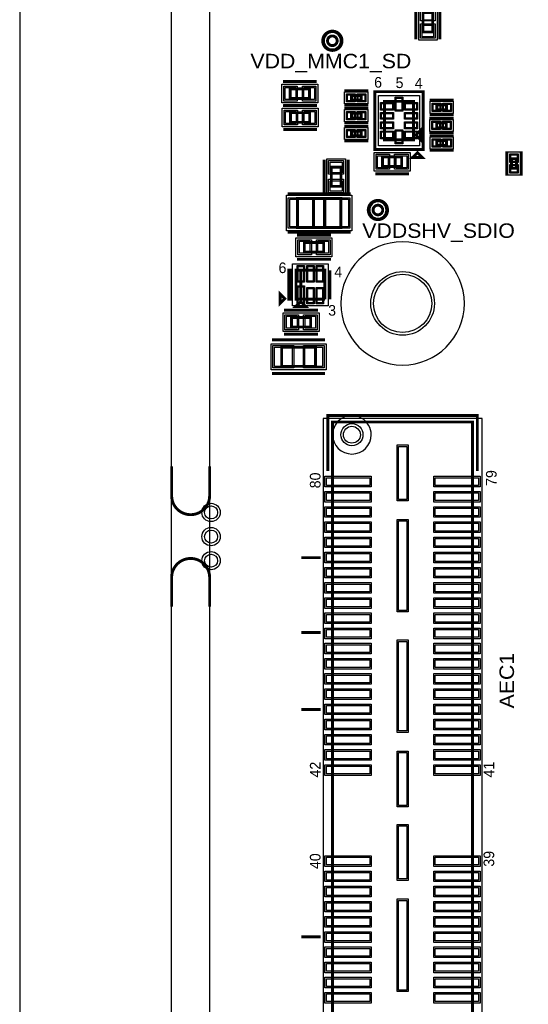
# Model space of a CAD drawing. Extents: x -10 to 137, y -32 to 198.
# Tile 48 of 83: x -10 to 17, y 109 to 161. Entities that reach past the tile are written whole.
import ezdxf

# ---------------------------------------------------------------- set-up
doc = ezdxf.new("R2010")
doc.units = 0
for name, color, linetype in [('BG_OUTLINE', 95, 'CONTINUOUS'), ('BG_SILKSCREEN_TOP', 7, 'CONTINUOUS'), ('PG_ASSEMBLY_TOP', 120, 'CONTINUOUS'), ('PG_DFA_BOUND_TOP', 95, 'CONTINUOUS'), ('PG_PLACE_BOUND_TOP', 23, 'CONTINUOUS'), ('PG_SILKSCREEN_TOP', 7, 'CONTINUOUS'), ('PIN_PASTEMASK_TOP', 212, 'CONTINUOUS'), ('PIN_SOLDERMASK_TOP', 2, 'CONTINUOUS'), ('PIN_TOP', 3, 'CONTINUOUS'), ('RKO_ALL', 40, 'CONTINUOUS'), ('VKO_TOP', 243, 'CONTINUOUS')]:
    doc.layers.add(name, color=color, linetype=linetype)

msp = doc.modelspace()

# ---------------------------------------------------------------- linework, layer by layer
at = {"layer": 'BG_OUTLINE'}
msp.add_lwpolyline([(-1.999996, 187.96), (-9.99998, 187.96), (-9.99998, 0), (-1.999996, 0), (-1.999996, 187.96)], dxfattribs=at)
msp.add_lwpolyline([(127, 0), (127, 187.96), (0, 187.96), (0, 0)], close=True, dxfattribs=at)
at = {"layer": 'BG_OUTLINE', "const_width": 0.1524}
for points in [[(-1.999996, 137.157714), (-1.999996, 135.617712, 0.414214), (-0.999998, 134.617714, 0.414214), (0, 135.617712), (0, 137.157714)], [(-1.999996, 129.76987), (-1.999996, 131.309872, -0.414214), (-0.999998, 132.30987, -0.414214), (0, 131.309872), (0, 129.76987)]]:
    msp.add_lwpolyline(points, format="xyb", dxfattribs=at)
at = {"layer": 'PG_ASSEMBLY_TOP', "const_width": 0.1524}
for points in [[(11.23569, 161.071814), (11.23569, 160.055814), (11.74369, 160.055814), (11.74369, 161.071814), (11.23569, 161.071814)], [(4.242816, 156.55417), (5.258816, 156.55417), (5.258816, 157.06217), (4.242816, 157.06217), (4.242816, 156.55417)], [(7.972552, 156.71038), (7.464552, 156.71038), (7.464552, 156.45638), (7.972552, 156.45638), (7.972552, 156.71038)], [(10.73023, 156.399484), (9.20623, 156.399484), (9.20623, 154.367484), (10.73023, 154.367484), (10.73023, 156.399484)], [(11.963908, 155.956254), (12.471908, 155.956254), (12.471908, 156.210254), (11.963908, 156.210254), (11.963908, 155.956254)], [(4.252976, 155.2956), (5.268976, 155.2956), (5.268976, 155.8036), (4.252976, 155.8036), (4.252976, 155.2956)], [(7.972552, 155.77058), (7.464552, 155.77058), (7.464552, 155.51658), (7.972552, 155.51658), (7.972552, 155.77058)], [(11.953748, 155.006294), (12.461748, 155.006294), (12.461748, 155.260294), (11.953748, 155.260294), (11.953748, 155.006294)], [(7.972552, 154.83078), (7.464552, 154.83078), (7.464552, 154.57678), (7.972552, 154.57678), (7.972552, 154.83078)], [(11.11123, 154.875484), (10.85723, 154.621484), (11.11123, 154.367484), (11.11123, 154.875484)], [(11.963908, 154.076654), (12.471908, 154.076654), (12.471908, 154.330654), (11.963908, 154.330654), (11.963908, 154.076654)], [(9.096248, 152.961594), (10.112248, 152.961594), (10.112248, 153.469594), (9.096248, 153.469594), (9.096248, 152.961594)], [(15.89786, 153.377646), (15.89786, 152.869646), (16.15186, 152.869646), (16.15186, 153.377646), (15.89786, 153.377646)], [(6.91388, 151.920448), (6.91388, 152.936448), (6.40588, 152.936448), (6.40588, 151.920448), (6.91388, 151.920448)], [(4.6228, 149.754082), (6.9088, 149.754082), (6.9088, 151.278082), (4.6228, 151.278082), (4.6228, 149.754082)], [(4.985766, 148.454872), (6.001766, 148.454872), (6.001766, 148.962872), (4.985766, 148.962872), (4.985766, 148.454872)], [(6.068822, 145.9738), (6.068822, 147.4978), (4.544822, 147.4978), (4.544822, 145.9738), (4.798822, 145.9738), (4.798822, 147.4978)], [(4.798822, 147.4978), (4.798822, 145.9738), (6.068822, 145.9738)], [(4.544822, 145.5928), (5.052822, 145.5928), (4.798822, 145.8468), (4.544822, 145.5928)], [(5.32003, 145.01368), (4.30403, 145.01368), (4.30403, 144.50568), (5.32003, 144.50568), (5.32003, 145.01368)], [(5.56895, 143.45031), (3.79095, 143.45031), (3.79095, 142.43431), (5.56895, 142.43431), (5.56895, 143.45031)], [(13.837666, 98.02114), (13.837666, 139.49934), (6.471666, 139.49934), (6.471666, 98.02114), (13.837666, 98.02114)]]:
    msp.add_lwpolyline(points, dxfattribs=at)
for points in [[(6.714998, 159.59074, 1), (6.206998, 159.59074, 1), (6.714998, 159.59074)], [(9.112758, 150.673308, 1), (8.604758, 150.673308, 1), (9.112758, 150.673308)]]:
    msp.add_lwpolyline(points, format="xyb", dxfattribs=at)
at = {"layer": 'PG_DFA_BOUND_TOP'}
for points in [[(11.97229, 159.62122), (11.00709, 159.62122), (11.00709, 161.506408), (11.97229, 161.506408)], [(3.80365, 156.31287), (3.80365, 157.30347), (5.697982, 157.30347), (5.697982, 156.31287)], [(7.108444, 156.90088), (8.32866, 156.90088), (8.32866, 156.26588), (7.108444, 156.26588)], [(8.88873, 156.713428), (11.04773, 156.713428), (11.04773, 154.05354), (8.88873, 154.05354)], [(11.6078, 156.400754), (12.828016, 156.400754), (12.828016, 155.765754), (11.6078, 155.765754)], [(3.81381, 155.0543), (3.81381, 156.0449), (5.708142, 156.0449), (5.708142, 155.0543)], [(7.108444, 155.96108), (8.32866, 155.96108), (8.32866, 155.32608), (7.108444, 155.32608)], [(11.59764, 155.450794), (12.817856, 155.450794), (12.817856, 154.815794), (11.59764, 154.815794)], [(7.108444, 155.02128), (8.32866, 155.02128), (8.32866, 154.38628), (7.108444, 154.38628)], [(11.6078, 154.521154), (12.828016, 154.521154), (12.828016, 153.886154), (11.6078, 153.886154)], [(8.657082, 153.710894), (10.551414, 153.710894), (10.551414, 152.720294), (8.657082, 152.720294)], [(15.70736, 153.733754), (16.34236, 153.733754), (16.34236, 152.513538), (15.70736, 152.513538)], [(7.15518, 151.481282), (6.16458, 151.481282), (6.16458, 153.375614), (7.15518, 153.375614)], [(4.04114, 149.576282), (4.04114, 151.455882), (7.49046, 151.455882), (7.49046, 149.576282)], [(4.5466, 148.213572), (4.5466, 149.204172), (6.440932, 149.204172), (6.440932, 148.213572)], [(6.246622, 145.627344), (4.367022, 145.627344), (4.367022, 147.844256), (6.246622, 147.844256)], [(5.759196, 145.25498), (5.759196, 144.26438), (3.864864, 144.26438), (3.864864, 145.25498)], [(6.12775, 143.62811), (6.12775, 142.25651), (3.23215, 142.25651), (3.23215, 143.62811)], [(5.969, 97.84334), (14.340586, 97.84334), (14.340586, 139.67714), (5.969, 139.67714)]]:
    msp.add_lwpolyline(points, close=True, dxfattribs=at)
for points in [[(6.892798, 159.59074, 1), (6.029198, 159.59074, 1)], [(9.290558, 150.673308, 1), (8.426958, 150.673308, 1)]]:
    msp.add_lwpolyline(points, format="xyb", close=True, dxfattribs=at)
at = {"layer": 'PG_PLACE_BOUND_TOP'}
for points in [[(11.74369, 160.055814), (11.23569, 160.055814), (11.23569, 161.071814), (11.74369, 161.071814)], [(4.242816, 156.55417), (4.242816, 157.06217), (5.258816, 157.06217), (5.258816, 156.55417)], [(7.464552, 156.71038), (7.972552, 156.71038), (7.972552, 156.45638), (7.464552, 156.45638)], [(9.20623, 156.399484), (10.73023, 156.399484), (10.73023, 154.367484), (9.20623, 154.367484)], [(11.963908, 156.210254), (12.471908, 156.210254), (12.471908, 155.956254), (11.963908, 155.956254)], [(4.252976, 155.2956), (4.252976, 155.8036), (5.268976, 155.8036), (5.268976, 155.2956)], [(7.464552, 155.77058), (7.972552, 155.77058), (7.972552, 155.51658), (7.464552, 155.51658)], [(11.953748, 155.260294), (12.461748, 155.260294), (12.461748, 155.006294), (11.953748, 155.006294)], [(7.464552, 154.83078), (7.972552, 154.83078), (7.972552, 154.57678), (7.464552, 154.57678)], [(11.963908, 154.330654), (12.471908, 154.330654), (12.471908, 154.076654), (11.963908, 154.076654)], [(9.096248, 153.469594), (10.112248, 153.469594), (10.112248, 152.961594), (9.096248, 152.961594)], [(15.89786, 153.377646), (15.89786, 152.869646), (16.15186, 152.869646), (16.15186, 153.377646)], [(6.91388, 151.920448), (6.91388, 152.936448), (6.40588, 152.936448), (6.40588, 151.920448)], [(4.6228, 149.754082), (6.9088, 149.754082), (6.9088, 151.278082), (4.6228, 151.278082)], [(4.985766, 148.454872), (6.001766, 148.454872), (6.001766, 148.962872), (4.985766, 148.962872)], [(6.068822, 145.9738), (4.544822, 145.9738), (4.544822, 147.4978), (6.068822, 147.4978)], [(5.32003, 145.01368), (4.30403, 145.01368), (4.30403, 144.50568), (5.32003, 144.50568)], [(5.56895, 143.45031), (3.79095, 143.45031), (3.79095, 142.43431), (5.56895, 142.43431)], [(13.837666, 98.02114), (6.471666, 98.02114), (6.471666, 139.49934), (13.837666, 139.49934)]]:
    msp.add_lwpolyline(points, close=True, dxfattribs=at)
for points in [[(6.714998, 159.59074, 1), (6.206998, 159.59074, 1)], [(9.112758, 150.673308, 1), (8.604758, 150.673308, 1)]]:
    msp.add_lwpolyline(points, format="xyb", close=True, dxfattribs=at)
at = {"layer": 'PG_SILKSCREEN_TOP', "const_width": 0.1524}
for points in [[(10.85469, 161.452814), (10.85469, 159.674814)], [(12.12469, 161.452814), (12.12469, 159.674814)], [(3.861816, 157.44317), (5.639816, 157.44317)], [(8.353552, 156.96438), (7.083552, 156.96438)], [(11.23823, 153.859484), (8.69823, 153.859484), (8.69823, 156.907484), (11.23823, 156.907484), (11.23823, 153.859484)], [(3.861816, 156.17317), (5.639816, 156.17317)], [(3.871976, 156.1846), (5.649976, 156.1846)], [(8.353552, 156.20238), (7.083552, 156.20238)], [(11.582908, 156.464254), (12.852908, 156.464254)], [(8.353552, 156.02458), (7.083552, 156.02458)], [(11.582908, 155.702254), (12.852908, 155.702254)], [(8.353552, 155.26258), (7.083552, 155.26258)], [(8.353552, 155.08478), (7.083552, 155.08478)], [(11.572748, 155.514294), (12.842748, 155.514294)], [(3.871976, 154.9146), (5.649976, 154.9146)], [(11.572748, 154.752294), (12.842748, 154.752294)], [(11.582908, 154.584654), (12.852908, 154.584654)], [(8.353552, 154.32278), (7.083552, 154.32278)], [(8.715248, 153.850594), (10.493248, 153.850594)], [(10.94105, 153.698194), (10.686796, 153.444194), (11.195304, 153.444194), (10.94105, 153.698194)], [(11.582908, 153.822654), (12.852908, 153.822654)], [(15.64386, 153.758646), (15.64386, 152.488646)], [(16.40586, 153.758646), (16.40586, 152.488646)], [(6.02488, 151.539448), (6.02488, 153.317448)], [(7.29488, 151.539448), (7.29488, 153.317448)], [(8.715248, 152.580594), (10.493248, 152.580594)], [(4.1148, 151.532082), (7.4168, 151.532082)], [(4.1148, 149.500082), (7.4168, 149.500082)], [(4.604766, 149.343872), (6.382766, 149.343872)], [(4.604766, 148.073872), (6.382766, 148.073872)], [(4.290822, 147.4978), (4.290822, 145.9738), (4.163822, 145.9738), (4.163822, 147.4978), (4.290822, 147.4978)], [(6.322822, 145.9738), (6.322822, 147.4978)], [(3.708654, 146.253454), (3.708654, 145.744946), (3.962654, 145.9992), (3.708654, 146.253454)], [(5.70103, 145.39468), (3.92303, 145.39468)], [(6.07695, 143.83131), (3.28295, 143.83131)], [(5.70103, 144.12468), (3.92303, 144.12468)], [(6.07695, 142.05331), (3.28295, 142.05331)], [(14.091666, 136.92124), (14.091666, 139.84224), (6.217666, 139.84224), (6.217666, 136.92124)], [(5.836666, 132.34924), (4.820666, 132.34924)], [(5.836666, 128.41224), (4.820666, 128.41224)], [(5.836666, 124.34824), (4.820666, 124.34824)], [(5.836666, 112.37214), (4.820666, 112.37214)]]:
    msp.add_lwpolyline(points, dxfattribs=at)
for points in [[(6.968998, 159.59074, 1), (5.952998, 159.59074, 1), (6.968998, 159.59074)], [(9.366758, 150.673308, 1), (8.350758, 150.673308, 1), (9.366758, 150.673308)]]:
    msp.add_lwpolyline(points, format="xyb", dxfattribs=at)
at = {"layer": 'PIN_PASTEMASK_TOP'}
for points in [[(11.18489, 160.40862), (11.79449, 160.40862), (11.79449, 159.79902), (11.18489, 159.79902)], [(3.98145, 156.49067), (3.98145, 157.12567), (4.54025, 157.12567), (4.54025, 156.49067)], [(4.961382, 156.49067), (4.961382, 157.12567), (5.520182, 157.12567), (5.520182, 156.49067)], [(7.616444, 156.74848), (7.616444, 156.41828), (7.260844, 156.41828), (7.260844, 156.74848)], [(8.17626, 156.74848), (8.17626, 156.41828), (7.82066, 156.41828), (7.82066, 156.74848)], [(9.04113, 156.285946), (9.62533, 156.285946), (9.62533, 155.981146), (9.04113, 155.981146)], [(10.12063, 156.561028), (10.12063, 155.926028), (9.81583, 155.926028), (9.81583, 156.561028)], [(10.31113, 156.285946), (10.89533, 156.285946), (10.89533, 155.981146), (10.31113, 155.981146)], [(11.7602, 155.918154), (11.7602, 156.248354), (12.1158, 156.248354), (12.1158, 155.918154)], [(12.320016, 155.918154), (12.320016, 156.248354), (12.675616, 156.248354), (12.675616, 155.918154)], [(3.99161, 155.2321), (3.99161, 155.8671), (4.55041, 155.8671), (4.55041, 155.2321)], [(4.971542, 155.2321), (4.971542, 155.8671), (5.530342, 155.8671), (5.530342, 155.2321)], [(7.616444, 155.80868), (7.616444, 155.47848), (7.260844, 155.47848), (7.260844, 155.80868)], [(8.17626, 155.80868), (8.17626, 155.47848), (7.82066, 155.47848), (7.82066, 155.80868)], [(9.04113, 155.76042), (9.62533, 155.76042), (9.62533, 155.50642), (9.04113, 155.50642)], [(10.31113, 155.76042), (10.89533, 155.76042), (10.89533, 155.50642), (10.31113, 155.50642)], [(9.04113, 155.260548), (9.62533, 155.260548), (9.62533, 155.006548), (9.04113, 155.006548)], [(10.31113, 155.260548), (10.89533, 155.260548), (10.89533, 155.006548), (10.31113, 155.006548)], [(11.75004, 154.968194), (11.75004, 155.298394), (12.10564, 155.298394), (12.10564, 154.968194)], [(12.309856, 154.968194), (12.309856, 155.298394), (12.665456, 155.298394), (12.665456, 154.968194)], [(7.616444, 154.86888), (7.616444, 154.53868), (7.260844, 154.53868), (7.260844, 154.86888)], [(8.17626, 154.86888), (8.17626, 154.53868), (7.82066, 154.53868), (7.82066, 154.86888)], [(9.04113, 154.785822), (9.62533, 154.785822), (9.62533, 154.481022), (9.04113, 154.481022)], [(10.12063, 154.84094), (10.12063, 154.20594), (9.81583, 154.20594), (9.81583, 154.84094)], [(10.31113, 154.785822), (10.89533, 154.785822), (10.89533, 154.481022), (10.31113, 154.481022)], [(11.7602, 154.038554), (11.7602, 154.368754), (12.1158, 154.368754), (12.1158, 154.038554)], [(12.320016, 154.038554), (12.320016, 154.368754), (12.675616, 154.368754), (12.675616, 154.038554)], [(6.97738, 152.639014), (6.34238, 152.639014), (6.34238, 153.197814), (6.97738, 153.197814)], [(8.834882, 152.898094), (8.834882, 153.533094), (9.393682, 153.533094), (9.393682, 152.898094)], [(9.814814, 152.898094), (9.814814, 153.533094), (10.373614, 153.533094), (10.373614, 152.898094)], [(15.85976, 153.581354), (16.18996, 153.581354), (16.18996, 153.225754), (15.85976, 153.225754)], [(15.85976, 153.021538), (16.18996, 153.021538), (16.18996, 152.665938), (15.85976, 152.665938)], [(6.97738, 151.659082), (6.34238, 151.659082), (6.34238, 152.217882), (6.97738, 152.217882)], [(4.21894, 149.792182), (4.21894, 151.239982), (5.41274, 151.239982), (5.41274, 149.792182)], [(6.11886, 149.792182), (6.11886, 151.239982), (7.31266, 151.239982), (7.31266, 149.792182)], [(4.7244, 148.391372), (4.7244, 149.026372), (5.2832, 149.026372), (5.2832, 148.391372)], [(5.704332, 148.391372), (5.704332, 149.026372), (6.263132, 149.026372), (6.263132, 148.391372)], [(4.66725, 147.691856), (4.94665, 147.691856), (4.94665, 146.929856), (4.66725, 146.929856)], [(5.167122, 147.691856), (5.446522, 147.691856), (5.446522, 146.929856), (5.167122, 146.929856)], [(5.666994, 147.691856), (5.946394, 147.691856), (5.946394, 146.929856), (5.666994, 146.929856)], [(4.94665, 146.629882), (4.94665, 145.791682), (4.66725, 145.791682), (4.66725, 146.629882)], [(5.167122, 146.541744), (5.446522, 146.541744), (5.446522, 145.779744), (5.167122, 145.779744)], [(5.666994, 146.541744), (5.946394, 146.541744), (5.946394, 145.779744), (5.666994, 145.779744)], [(4.601464, 145.07718), (4.601464, 144.44218), (4.042664, 144.44218), (4.042664, 145.07718)], [(5.581396, 145.07718), (5.581396, 144.44218), (5.022596, 144.44218), (5.022596, 145.07718)], [(4.34975, 143.45031), (4.34975, 142.43431), (3.40995, 142.43431), (3.40995, 143.45031)], [(5.94995, 143.45031), (5.94995, 142.43431), (5.01015, 142.43431), (5.01015, 143.45031)], [(10.375646, 138.217148), (10.375646, 135.423148), (9.943846, 135.423148), (9.943846, 138.217148)], [(8.432546, 136.156954), (6.146546, 136.156954), (6.146546, 136.563354), (8.432546, 136.563354)], [(14.162786, 136.156954), (11.876786, 136.156954), (11.876786, 136.563354), (14.162786, 136.563354)], [(8.432546, 135.357108), (6.146546, 135.357108), (6.146546, 135.763508), (8.432546, 135.763508)], [(14.162786, 135.357108), (11.876786, 135.357108), (11.876786, 135.763508), (14.162786, 135.763508)], [(8.432546, 134.557008), (6.146546, 134.557008), (6.146546, 134.963408), (8.432546, 134.963408)], [(14.162786, 134.557008), (11.876786, 134.557008), (11.876786, 134.963408), (14.162786, 134.963408)], [(8.432546, 133.756908), (6.146546, 133.756908), (6.146546, 134.163308), (8.432546, 134.163308)], [(10.375646, 134.29234), (10.375646, 129.56794), (9.943846, 129.56794), (9.943846, 134.29234)], [(14.162786, 133.756908), (11.876786, 133.756908), (11.876786, 134.163308), (14.162786, 134.163308)], [(8.432546, 132.957062), (6.146546, 132.957062), (6.146546, 133.363462), (8.432546, 133.363462)], [(14.162786, 132.957062), (11.876786, 132.957062), (11.876786, 133.363462), (14.162786, 133.363462)], [(8.432546, 132.156962), (6.146546, 132.156962), (6.146546, 132.563362), (8.432546, 132.563362)], [(14.162786, 132.156962), (11.876786, 132.156962), (11.876786, 132.563362), (14.162786, 132.563362)], [(8.432546, 131.357116), (6.146546, 131.357116), (6.146546, 131.763516), (8.432546, 131.763516)], [(14.162786, 131.357116), (11.876786, 131.357116), (11.876786, 131.763516), (14.162786, 131.763516)], [(8.432546, 130.557016), (6.146546, 130.557016), (6.146546, 130.963416), (8.432546, 130.963416)], [(14.162786, 130.557016), (11.876786, 130.557016), (11.876786, 130.963416), (14.162786, 130.963416)], [(8.432546, 129.756916), (6.146546, 129.756916), (6.146546, 130.163316), (8.432546, 130.163316)], [(14.162786, 129.756916), (11.876786, 129.756916), (11.876786, 130.163316), (14.162786, 130.163316)], [(8.432546, 128.95707), (6.146546, 128.95707), (6.146546, 129.36347), (8.432546, 129.36347)], [(14.162786, 128.95707), (11.876786, 128.95707), (11.876786, 129.36347), (14.162786, 129.36347)], [(8.432546, 128.15697), (6.146546, 128.15697), (6.146546, 128.56337), (8.432546, 128.56337)], [(14.162786, 128.15697), (11.876786, 128.15697), (11.876786, 128.56337), (14.162786, 128.56337)], [(8.432546, 127.357124), (6.146546, 127.357124), (6.146546, 127.763524), (8.432546, 127.763524)], [(10.375646, 127.94234), (10.375646, 123.21794), (9.943846, 123.21794), (9.943846, 127.94234)], [(14.162786, 127.357124), (11.876786, 127.357124), (11.876786, 127.763524), (14.162786, 127.763524)], [(8.432546, 126.557024), (6.146546, 126.557024), (6.146546, 126.963424), (8.432546, 126.963424)], [(14.162786, 126.557024), (11.876786, 126.557024), (11.876786, 126.963424), (14.162786, 126.963424)], [(8.432546, 125.756924), (6.146546, 125.756924), (6.146546, 126.163324), (8.432546, 126.163324)], [(14.162786, 125.756924), (11.876786, 125.756924), (11.876786, 126.163324), (14.162786, 126.163324)], [(8.432546, 124.957078), (6.146546, 124.957078), (6.146546, 125.363478), (8.432546, 125.363478)], [(14.162786, 124.957078), (11.876786, 124.957078), (11.876786, 125.363478), (14.162786, 125.363478)], [(8.432546, 124.156978), (6.146546, 124.156978), (6.146546, 124.563378), (8.432546, 124.563378)], [(14.162786, 124.156978), (11.876786, 124.156978), (11.876786, 124.563378), (14.162786, 124.563378)], [(8.432546, 123.357132), (6.146546, 123.357132), (6.146546, 123.763532), (8.432546, 123.763532)], [(14.162786, 123.357132), (11.876786, 123.357132), (11.876786, 123.763532), (14.162786, 123.763532)], [(8.432546, 122.557032), (6.146546, 122.557032), (6.146546, 122.963432), (8.432546, 122.963432)], [(14.162786, 122.557032), (11.876786, 122.557032), (11.876786, 122.963432), (14.162786, 122.963432)], [(8.432546, 121.756932), (6.146546, 121.756932), (6.146546, 122.163332), (8.432546, 122.163332)], [(10.375646, 122.087132), (10.375646, 119.293132), (9.943846, 119.293132), (9.943846, 122.087132)], [(14.162786, 121.756932), (11.876786, 121.756932), (11.876786, 122.163332), (14.162786, 122.163332)], [(8.432546, 120.957086), (6.146546, 120.957086), (6.146546, 121.363486), (8.432546, 121.363486)], [(14.162786, 120.957086), (11.876786, 120.957086), (11.876786, 121.363486), (14.162786, 121.363486)], [(10.375646, 118.217188), (10.375646, 115.423188), (9.943846, 115.423188), (9.943846, 118.217188)], [(8.432546, 116.156994), (6.146546, 116.156994), (6.146546, 116.563394), (8.432546, 116.563394)], [(14.162786, 116.156994), (11.876786, 116.156994), (11.876786, 116.563394), (14.162786, 116.563394)], [(8.432546, 115.357148), (6.146546, 115.357148), (6.146546, 115.763548), (8.432546, 115.763548)], [(14.162786, 115.357148), (11.876786, 115.357148), (11.876786, 115.763548), (14.162786, 115.763548)], [(8.432546, 114.557048), (6.146546, 114.557048), (6.146546, 114.963448), (8.432546, 114.963448)], [(14.162786, 114.557048), (11.876786, 114.557048), (11.876786, 114.963448), (14.162786, 114.963448)], [(8.432546, 113.756948), (6.146546, 113.756948), (6.146546, 114.163348), (8.432546, 114.163348)], [(10.375646, 114.29238), (10.375646, 109.56798), (9.943846, 109.56798), (9.943846, 114.29238)], [(14.162786, 113.756948), (11.876786, 113.756948), (11.876786, 114.163348), (14.162786, 114.163348)], [(8.432546, 112.957102), (6.146546, 112.957102), (6.146546, 113.363502), (8.432546, 113.363502)], [(14.162786, 112.957102), (11.876786, 112.957102), (11.876786, 113.363502), (14.162786, 113.363502)], [(8.432546, 112.157002), (6.146546, 112.157002), (6.146546, 112.563402), (8.432546, 112.563402)], [(14.162786, 112.157002), (11.876786, 112.157002), (11.876786, 112.563402), (14.162786, 112.563402)], [(8.432546, 111.357156), (6.146546, 111.357156), (6.146546, 111.763556), (8.432546, 111.763556)], [(14.162786, 111.357156), (11.876786, 111.357156), (11.876786, 111.763556), (14.162786, 111.763556)], [(8.432546, 110.557056), (6.146546, 110.557056), (6.146546, 110.963456), (8.432546, 110.963456)], [(14.162786, 110.557056), (11.876786, 110.557056), (11.876786, 110.963456), (14.162786, 110.963456)], [(8.432546, 109.756956), (6.146546, 109.756956), (6.146546, 110.163356), (8.432546, 110.163356)], [(14.162786, 109.756956), (11.876786, 109.756956), (11.876786, 110.163356), (14.162786, 110.163356)], [(8.432546, 108.95711), (6.146546, 108.95711), (6.146546, 109.36351), (8.432546, 109.36351)], [(14.162786, 108.95711), (11.876786, 108.95711), (11.876786, 109.36351), (14.162786, 109.36351)]]:
    msp.add_lwpolyline(points, close=True, dxfattribs=at)
at = {"layer": 'PIN_SOLDERMASK_TOP'}
for points in [[(11.10869, 161.404808), (11.87069, 161.404808), (11.87069, 160.642808), (11.10869, 160.642808)], [(11.10869, 160.48482), (11.87069, 160.48482), (11.87069, 159.72282), (11.10869, 159.72282)], [(3.90525, 156.41447), (3.90525, 157.20187), (4.61645, 157.20187), (4.61645, 156.41447)], [(4.885182, 156.41447), (4.885182, 157.20187), (5.596382, 157.20187), (5.596382, 156.41447)], [(7.667244, 156.79928), (7.667244, 156.36748), (7.210044, 156.36748), (7.210044, 156.79928)], [(8.22706, 156.79928), (8.22706, 156.36748), (7.76986, 156.36748), (7.76986, 156.79928)], [(8.99033, 156.336746), (9.67613, 156.336746), (9.67613, 155.930346), (8.99033, 155.930346)], [(10.17143, 156.611828), (10.17143, 155.875228), (9.76503, 155.875228), (9.76503, 156.611828)], [(10.26033, 156.336746), (10.94613, 156.336746), (10.94613, 155.930346), (10.26033, 155.930346)], [(11.7094, 155.867354), (11.7094, 156.299154), (12.1666, 156.299154), (12.1666, 155.867354)], [(12.269216, 155.867354), (12.269216, 156.299154), (12.726416, 156.299154), (12.726416, 155.867354)], [(3.91541, 155.1559), (3.91541, 155.9433), (4.62661, 155.9433), (4.62661, 155.1559)], [(4.895342, 155.1559), (4.895342, 155.9433), (5.606542, 155.9433), (5.606542, 155.1559)], [(7.667244, 155.85948), (7.667244, 155.42768), (7.210044, 155.42768), (7.210044, 155.85948)], [(8.22706, 155.85948), (8.22706, 155.42768), (7.76986, 155.42768), (7.76986, 155.85948)], [(8.99033, 155.81122), (9.67613, 155.81122), (9.67613, 155.45562), (8.99033, 155.45562)], [(10.26033, 155.81122), (10.94613, 155.81122), (10.94613, 155.45562), (10.26033, 155.45562)], [(8.99033, 155.311348), (9.67613, 155.311348), (9.67613, 154.955748), (8.99033, 154.955748)], [(10.26033, 155.311348), (10.94613, 155.311348), (10.94613, 154.955748), (10.26033, 154.955748)], [(11.69924, 154.917394), (11.69924, 155.349194), (12.15644, 155.349194), (12.15644, 154.917394)], [(12.259056, 154.917394), (12.259056, 155.349194), (12.716256, 155.349194), (12.716256, 154.917394)], [(7.667244, 154.91968), (7.667244, 154.48788), (7.210044, 154.48788), (7.210044, 154.91968)], [(8.22706, 154.91968), (8.22706, 154.48788), (7.76986, 154.48788), (7.76986, 154.91968)], [(8.99033, 154.836622), (9.67613, 154.836622), (9.67613, 154.430222), (8.99033, 154.430222)], [(10.17143, 154.89174), (10.17143, 154.15514), (9.76503, 154.15514), (9.76503, 154.89174)], [(10.26033, 154.836622), (10.94613, 154.836622), (10.94613, 154.430222), (10.26033, 154.430222)], [(11.7094, 153.987754), (11.7094, 154.419554), (12.1666, 154.419554), (12.1666, 153.987754)], [(12.269216, 153.987754), (12.269216, 154.419554), (12.726416, 154.419554), (12.726416, 153.987754)], [(8.758682, 152.821894), (8.758682, 153.609294), (9.469882, 153.609294), (9.469882, 152.821894)], [(9.738614, 152.821894), (9.738614, 153.609294), (10.449814, 153.609294), (10.449814, 152.821894)], [(15.80896, 153.632154), (16.24076, 153.632154), (16.24076, 153.174954), (15.80896, 153.174954)], [(7.05358, 152.562814), (6.26618, 152.562814), (6.26618, 153.274014), (7.05358, 153.274014)], [(15.80896, 153.072338), (16.24076, 153.072338), (16.24076, 152.615138), (15.80896, 152.615138)], [(7.05358, 151.582882), (6.26618, 151.582882), (6.26618, 152.294082), (7.05358, 152.294082)], [(4.14274, 149.715982), (4.14274, 151.316182), (5.48894, 151.316182), (5.48894, 149.715982)], [(6.04266, 149.715982), (6.04266, 151.316182), (7.38886, 151.316182), (7.38886, 149.715982)], [(4.6482, 148.315172), (4.6482, 149.102572), (5.3594, 149.102572), (5.3594, 148.315172)], [(5.628132, 148.315172), (5.628132, 149.102572), (6.339332, 149.102572), (6.339332, 148.315172)], [(4.61645, 147.742656), (4.99745, 147.742656), (4.99745, 146.879056), (4.61645, 146.879056)], [(5.116322, 147.742656), (5.497322, 147.742656), (5.497322, 146.879056), (5.116322, 146.879056)], [(5.616194, 147.742656), (5.997194, 147.742656), (5.997194, 146.879056), (5.616194, 146.879056)], [(4.99745, 146.680682), (4.99745, 145.740882), (4.61645, 145.740882), (4.61645, 146.680682)], [(5.116322, 146.592544), (5.497322, 146.592544), (5.497322, 145.728944), (5.116322, 145.728944)], [(5.616194, 146.592544), (5.997194, 146.592544), (5.997194, 145.728944), (5.616194, 145.728944)], [(4.677664, 145.15338), (4.677664, 144.36598), (3.966464, 144.36598), (3.966464, 145.15338)], [(5.657596, 145.15338), (5.657596, 144.36598), (4.946396, 144.36598), (4.946396, 145.15338)], [(4.42595, 143.52651), (4.42595, 142.35811), (3.33375, 142.35811), (3.33375, 143.52651)], [(6.02615, 143.52651), (6.02615, 142.35811), (4.93395, 142.35811), (4.93395, 143.52651)], [(10.451846, 138.293348), (10.451846, 135.346948), (9.867646, 135.346948), (9.867646, 138.293348)], [(8.508746, 136.080754), (6.070346, 136.080754), (6.070346, 136.639554), (8.508746, 136.639554)], [(14.238986, 136.080754), (11.800586, 136.080754), (11.800586, 136.639554), (14.238986, 136.639554)], [(8.508746, 135.280908), (6.070346, 135.280908), (6.070346, 135.839708), (8.508746, 135.839708)], [(14.238986, 135.280908), (11.800586, 135.280908), (11.800586, 135.839708), (14.238986, 135.839708)], [(8.508746, 134.480808), (6.070346, 134.480808), (6.070346, 135.039608), (8.508746, 135.039608)], [(14.238986, 134.480808), (11.800586, 134.480808), (11.800586, 135.039608), (14.238986, 135.039608)], [(8.508746, 133.680708), (6.070346, 133.680708), (6.070346, 134.239508), (8.508746, 134.239508)], [(10.451846, 134.36854), (10.451846, 129.49174), (9.867646, 129.49174), (9.867646, 134.36854)], [(14.238986, 133.680708), (11.800586, 133.680708), (11.800586, 134.239508), (14.238986, 134.239508)], [(8.508746, 132.880862), (6.070346, 132.880862), (6.070346, 133.439662), (8.508746, 133.439662)], [(14.238986, 132.880862), (11.800586, 132.880862), (11.800586, 133.439662), (14.238986, 133.439662)], [(8.508746, 132.080762), (6.070346, 132.080762), (6.070346, 132.639562), (8.508746, 132.639562)], [(14.238986, 132.080762), (11.800586, 132.080762), (11.800586, 132.639562), (14.238986, 132.639562)], [(8.508746, 131.280916), (6.070346, 131.280916), (6.070346, 131.839716), (8.508746, 131.839716)], [(14.238986, 131.280916), (11.800586, 131.280916), (11.800586, 131.839716), (14.238986, 131.839716)], [(8.508746, 130.480816), (6.070346, 130.480816), (6.070346, 131.039616), (8.508746, 131.039616)], [(14.238986, 130.480816), (11.800586, 130.480816), (11.800586, 131.039616), (14.238986, 131.039616)], [(8.508746, 129.680716), (6.070346, 129.680716), (6.070346, 130.239516), (8.508746, 130.239516)], [(14.238986, 129.680716), (11.800586, 129.680716), (11.800586, 130.239516), (14.238986, 130.239516)], [(8.508746, 128.88087), (6.070346, 128.88087), (6.070346, 129.43967), (8.508746, 129.43967)], [(14.238986, 128.88087), (11.800586, 128.88087), (11.800586, 129.43967), (14.238986, 129.43967)], [(8.508746, 128.08077), (6.070346, 128.08077), (6.070346, 128.63957), (8.508746, 128.63957)], [(14.238986, 128.08077), (11.800586, 128.08077), (11.800586, 128.63957), (14.238986, 128.63957)], [(8.508746, 127.280924), (6.070346, 127.280924), (6.070346, 127.839724), (8.508746, 127.839724)], [(10.451846, 128.01854), (10.451846, 123.14174), (9.867646, 123.14174), (9.867646, 128.01854)], [(14.238986, 127.280924), (11.800586, 127.280924), (11.800586, 127.839724), (14.238986, 127.839724)], [(8.508746, 126.480824), (6.070346, 126.480824), (6.070346, 127.039624), (8.508746, 127.039624)], [(14.238986, 126.480824), (11.800586, 126.480824), (11.800586, 127.039624), (14.238986, 127.039624)], [(8.508746, 125.680724), (6.070346, 125.680724), (6.070346, 126.239524), (8.508746, 126.239524)], [(14.238986, 125.680724), (11.800586, 125.680724), (11.800586, 126.239524), (14.238986, 126.239524)], [(8.508746, 124.880878), (6.070346, 124.880878), (6.070346, 125.439678), (8.508746, 125.439678)], [(14.238986, 124.880878), (11.800586, 124.880878), (11.800586, 125.439678), (14.238986, 125.439678)], [(8.508746, 124.080778), (6.070346, 124.080778), (6.070346, 124.639578), (8.508746, 124.639578)], [(14.238986, 124.080778), (11.800586, 124.080778), (11.800586, 124.639578), (14.238986, 124.639578)], [(8.508746, 123.280932), (6.070346, 123.280932), (6.070346, 123.839732), (8.508746, 123.839732)], [(14.238986, 123.280932), (11.800586, 123.280932), (11.800586, 123.839732), (14.238986, 123.839732)], [(8.508746, 122.480832), (6.070346, 122.480832), (6.070346, 123.039632), (8.508746, 123.039632)], [(14.238986, 122.480832), (11.800586, 122.480832), (11.800586, 123.039632), (14.238986, 123.039632)], [(8.508746, 121.680732), (6.070346, 121.680732), (6.070346, 122.239532), (8.508746, 122.239532)], [(10.451846, 122.163332), (10.451846, 119.216932), (9.867646, 119.216932), (9.867646, 122.163332)], [(14.238986, 121.680732), (11.800586, 121.680732), (11.800586, 122.239532), (14.238986, 122.239532)], [(8.508746, 120.880886), (6.070346, 120.880886), (6.070346, 121.439686), (8.508746, 121.439686)], [(14.238986, 120.880886), (11.800586, 120.880886), (11.800586, 121.439686), (14.238986, 121.439686)], [(10.451846, 118.293388), (10.451846, 115.346988), (9.867646, 115.346988), (9.867646, 118.293388)], [(8.508746, 116.080794), (6.070346, 116.080794), (6.070346, 116.639594), (8.508746, 116.639594)], [(14.238986, 116.080794), (11.800586, 116.080794), (11.800586, 116.639594), (14.238986, 116.639594)], [(8.508746, 115.280948), (6.070346, 115.280948), (6.070346, 115.839748), (8.508746, 115.839748)], [(14.238986, 115.280948), (11.800586, 115.280948), (11.800586, 115.839748), (14.238986, 115.839748)], [(8.508746, 114.480848), (6.070346, 114.480848), (6.070346, 115.039648), (8.508746, 115.039648)], [(14.238986, 114.480848), (11.800586, 114.480848), (11.800586, 115.039648), (14.238986, 115.039648)], [(8.508746, 113.680748), (6.070346, 113.680748), (6.070346, 114.239548), (8.508746, 114.239548)], [(10.451846, 114.36858), (10.451846, 109.49178), (9.867646, 109.49178), (9.867646, 114.36858)], [(14.238986, 113.680748), (11.800586, 113.680748), (11.800586, 114.239548), (14.238986, 114.239548)], [(8.508746, 112.880902), (6.070346, 112.880902), (6.070346, 113.439702), (8.508746, 113.439702)], [(14.238986, 112.880902), (11.800586, 112.880902), (11.800586, 113.439702), (14.238986, 113.439702)], [(8.508746, 112.080802), (6.070346, 112.080802), (6.070346, 112.639602), (8.508746, 112.639602)], [(14.238986, 112.080802), (11.800586, 112.080802), (11.800586, 112.639602), (14.238986, 112.639602)], [(8.508746, 111.280956), (6.070346, 111.280956), (6.070346, 111.839756), (8.508746, 111.839756)], [(14.238986, 111.280956), (11.800586, 111.280956), (11.800586, 111.839756), (14.238986, 111.839756)], [(8.508746, 110.480856), (6.070346, 110.480856), (6.070346, 111.039656), (8.508746, 111.039656)], [(14.238986, 110.480856), (11.800586, 110.480856), (11.800586, 111.039656), (14.238986, 111.039656)], [(8.508746, 109.680756), (6.070346, 109.680756), (6.070346, 110.239556), (8.508746, 110.239556)], [(14.238986, 109.680756), (11.800586, 109.680756), (11.800586, 110.239556), (14.238986, 110.239556)], [(8.508746, 108.88091), (6.070346, 108.88091), (6.070346, 109.43971), (8.508746, 109.43971)], [(14.238986, 108.88091), (11.800586, 108.88091), (11.800586, 109.43971), (14.238986, 109.43971)]]:
    msp.add_lwpolyline(points, close=True, dxfattribs=at)
for centre, radius in [((6.460998, 159.59074), 0.2794), ((8.858758, 150.673308), 0.2794), ((10.16, 145.750026), 1.6764), ((7.489698, 138.830304), 0.5842), ((0.0762, 134.733792), 0.4826), ((0.0762, 133.463792), 0.4826), ((0.0762, 132.193792), 0.4826)]:
    msp.add_circle(centre, radius, dxfattribs=at)
at = {"layer": 'PIN_TOP'}
for points in [[(11.18489, 160.40862), (11.79449, 160.40862), (11.79449, 159.79902), (11.18489, 159.79902)], [(3.98145, 156.49067), (3.98145, 157.12567), (4.54025, 157.12567), (4.54025, 156.49067)], [(4.961382, 156.49067), (4.961382, 157.12567), (5.520182, 157.12567), (5.520182, 156.49067)], [(7.616444, 156.74848), (7.616444, 156.41828), (7.260844, 156.41828), (7.260844, 156.74848)], [(8.17626, 156.74848), (8.17626, 156.41828), (7.82066, 156.41828), (7.82066, 156.74848)], [(9.04113, 156.285946), (9.62533, 156.285946), (9.62533, 155.981146), (9.04113, 155.981146)], [(10.12063, 156.561028), (10.12063, 155.926028), (9.81583, 155.926028), (9.81583, 156.561028)], [(10.31113, 156.285946), (10.89533, 156.285946), (10.89533, 155.981146), (10.31113, 155.981146)], [(11.7602, 155.918154), (11.7602, 156.248354), (12.1158, 156.248354), (12.1158, 155.918154)], [(12.320016, 155.918154), (12.320016, 156.248354), (12.675616, 156.248354), (12.675616, 155.918154)], [(3.99161, 155.2321), (3.99161, 155.8671), (4.55041, 155.8671), (4.55041, 155.2321)], [(4.971542, 155.2321), (4.971542, 155.8671), (5.530342, 155.8671), (5.530342, 155.2321)], [(7.616444, 155.80868), (7.616444, 155.47848), (7.260844, 155.47848), (7.260844, 155.80868)], [(8.17626, 155.80868), (8.17626, 155.47848), (7.82066, 155.47848), (7.82066, 155.80868)], [(9.04113, 155.76042), (9.62533, 155.76042), (9.62533, 155.50642), (9.04113, 155.50642)], [(10.31113, 155.76042), (10.89533, 155.76042), (10.89533, 155.50642), (10.31113, 155.50642)], [(9.04113, 155.260548), (9.62533, 155.260548), (9.62533, 155.006548), (9.04113, 155.006548)], [(10.31113, 155.260548), (10.89533, 155.260548), (10.89533, 155.006548), (10.31113, 155.006548)], [(11.75004, 154.968194), (11.75004, 155.298394), (12.10564, 155.298394), (12.10564, 154.968194)], [(12.309856, 154.968194), (12.309856, 155.298394), (12.665456, 155.298394), (12.665456, 154.968194)], [(7.616444, 154.86888), (7.616444, 154.53868), (7.260844, 154.53868), (7.260844, 154.86888)], [(8.17626, 154.86888), (8.17626, 154.53868), (7.82066, 154.53868), (7.82066, 154.86888)], [(9.04113, 154.785822), (9.62533, 154.785822), (9.62533, 154.481022), (9.04113, 154.481022)], [(10.12063, 154.84094), (10.12063, 154.20594), (9.81583, 154.20594), (9.81583, 154.84094)], [(10.31113, 154.785822), (10.89533, 154.785822), (10.89533, 154.481022), (10.31113, 154.481022)], [(11.7602, 154.038554), (11.7602, 154.368754), (12.1158, 154.368754), (12.1158, 154.038554)], [(12.320016, 154.038554), (12.320016, 154.368754), (12.675616, 154.368754), (12.675616, 154.038554)], [(6.97738, 152.639014), (6.34238, 152.639014), (6.34238, 153.197814), (6.97738, 153.197814)], [(8.834882, 152.898094), (8.834882, 153.533094), (9.393682, 153.533094), (9.393682, 152.898094)], [(9.814814, 152.898094), (9.814814, 153.533094), (10.373614, 153.533094), (10.373614, 152.898094)], [(15.85976, 153.581354), (16.18996, 153.581354), (16.18996, 153.225754), (15.85976, 153.225754)], [(15.85976, 153.021538), (16.18996, 153.021538), (16.18996, 152.665938), (15.85976, 152.665938)], [(6.97738, 151.659082), (6.34238, 151.659082), (6.34238, 152.217882), (6.97738, 152.217882)], [(4.21894, 149.792182), (4.21894, 151.239982), (5.41274, 151.239982), (5.41274, 149.792182)], [(6.11886, 149.792182), (6.11886, 151.239982), (7.31266, 151.239982), (7.31266, 149.792182)], [(4.7244, 148.391372), (4.7244, 149.026372), (5.2832, 149.026372), (5.2832, 148.391372)], [(5.704332, 148.391372), (5.704332, 149.026372), (6.263132, 149.026372), (6.263132, 148.391372)], [(4.66725, 147.691856), (4.94665, 147.691856), (4.94665, 146.929856), (4.66725, 146.929856)], [(5.167122, 147.691856), (5.446522, 147.691856), (5.446522, 146.929856), (5.167122, 146.929856)], [(5.666994, 147.691856), (5.946394, 147.691856), (5.946394, 146.929856), (5.666994, 146.929856)], [(4.94665, 146.629882), (4.94665, 145.791682), (4.66725, 145.791682), (4.66725, 146.629882)], [(5.167122, 146.541744), (5.446522, 146.541744), (5.446522, 145.779744), (5.167122, 145.779744)], [(5.666994, 146.541744), (5.946394, 146.541744), (5.946394, 145.779744), (5.666994, 145.779744)], [(4.601464, 145.07718), (4.601464, 144.44218), (4.042664, 144.44218), (4.042664, 145.07718)], [(5.581396, 145.07718), (5.581396, 144.44218), (5.022596, 144.44218), (5.022596, 145.07718)], [(4.34975, 143.45031), (4.34975, 142.43431), (3.40995, 142.43431), (3.40995, 143.45031)], [(5.94995, 143.45031), (5.94995, 142.43431), (5.01015, 142.43431), (5.01015, 143.45031)], [(10.375646, 138.217148), (10.375646, 135.423148), (9.943846, 135.423148), (9.943846, 138.217148)], [(8.432546, 136.156954), (6.146546, 136.156954), (6.146546, 136.563354), (8.432546, 136.563354)], [(14.162786, 136.156954), (11.876786, 136.156954), (11.876786, 136.563354), (14.162786, 136.563354)], [(8.432546, 135.357108), (6.146546, 135.357108), (6.146546, 135.763508), (8.432546, 135.763508)], [(14.162786, 135.357108), (11.876786, 135.357108), (11.876786, 135.763508), (14.162786, 135.763508)], [(8.432546, 134.557008), (6.146546, 134.557008), (6.146546, 134.963408), (8.432546, 134.963408)], [(14.162786, 134.557008), (11.876786, 134.557008), (11.876786, 134.963408), (14.162786, 134.963408)], [(8.432546, 133.756908), (6.146546, 133.756908), (6.146546, 134.163308), (8.432546, 134.163308)], [(10.375646, 134.29234), (10.375646, 129.56794), (9.943846, 129.56794), (9.943846, 134.29234)], [(14.162786, 133.756908), (11.876786, 133.756908), (11.876786, 134.163308), (14.162786, 134.163308)], [(8.432546, 132.957062), (6.146546, 132.957062), (6.146546, 133.363462), (8.432546, 133.363462)], [(14.162786, 132.957062), (11.876786, 132.957062), (11.876786, 133.363462), (14.162786, 133.363462)], [(8.432546, 132.156962), (6.146546, 132.156962), (6.146546, 132.563362), (8.432546, 132.563362)], [(14.162786, 132.156962), (11.876786, 132.156962), (11.876786, 132.563362), (14.162786, 132.563362)], [(8.432546, 131.357116), (6.146546, 131.357116), (6.146546, 131.763516), (8.432546, 131.763516)], [(14.162786, 131.357116), (11.876786, 131.357116), (11.876786, 131.763516), (14.162786, 131.763516)], [(8.432546, 130.557016), (6.146546, 130.557016), (6.146546, 130.963416), (8.432546, 130.963416)], [(14.162786, 130.557016), (11.876786, 130.557016), (11.876786, 130.963416), (14.162786, 130.963416)], [(8.432546, 129.756916), (6.146546, 129.756916), (6.146546, 130.163316), (8.432546, 130.163316)], [(14.162786, 129.756916), (11.876786, 129.756916), (11.876786, 130.163316), (14.162786, 130.163316)], [(8.432546, 128.95707), (6.146546, 128.95707), (6.146546, 129.36347), (8.432546, 129.36347)], [(14.162786, 128.95707), (11.876786, 128.95707), (11.876786, 129.36347), (14.162786, 129.36347)], [(8.432546, 128.15697), (6.146546, 128.15697), (6.146546, 128.56337), (8.432546, 128.56337)], [(14.162786, 128.15697), (11.876786, 128.15697), (11.876786, 128.56337), (14.162786, 128.56337)], [(8.432546, 127.357124), (6.146546, 127.357124), (6.146546, 127.763524), (8.432546, 127.763524)], [(10.375646, 127.94234), (10.375646, 123.21794), (9.943846, 123.21794), (9.943846, 127.94234)], [(14.162786, 127.357124), (11.876786, 127.357124), (11.876786, 127.763524), (14.162786, 127.763524)], [(8.432546, 126.557024), (6.146546, 126.557024), (6.146546, 126.963424), (8.432546, 126.963424)], [(14.162786, 126.557024), (11.876786, 126.557024), (11.876786, 126.963424), (14.162786, 126.963424)], [(8.432546, 125.756924), (6.146546, 125.756924), (6.146546, 126.163324), (8.432546, 126.163324)], [(14.162786, 125.756924), (11.876786, 125.756924), (11.876786, 126.163324), (14.162786, 126.163324)], [(8.432546, 124.957078), (6.146546, 124.957078), (6.146546, 125.363478), (8.432546, 125.363478)], [(14.162786, 124.957078), (11.876786, 124.957078), (11.876786, 125.363478), (14.162786, 125.363478)], [(8.432546, 124.156978), (6.146546, 124.156978), (6.146546, 124.563378), (8.432546, 124.563378)], [(14.162786, 124.156978), (11.876786, 124.156978), (11.876786, 124.563378), (14.162786, 124.563378)], [(8.432546, 123.357132), (6.146546, 123.357132), (6.146546, 123.763532), (8.432546, 123.763532)], [(14.162786, 123.357132), (11.876786, 123.357132), (11.876786, 123.763532), (14.162786, 123.763532)], [(8.432546, 122.557032), (6.146546, 122.557032), (6.146546, 122.963432), (8.432546, 122.963432)], [(14.162786, 122.557032), (11.876786, 122.557032), (11.876786, 122.963432), (14.162786, 122.963432)], [(8.432546, 121.756932), (6.146546, 121.756932), (6.146546, 122.163332), (8.432546, 122.163332)], [(10.375646, 122.087132), (10.375646, 119.293132), (9.943846, 119.293132), (9.943846, 122.087132)], [(14.162786, 121.756932), (11.876786, 121.756932), (11.876786, 122.163332), (14.162786, 122.163332)], [(8.432546, 120.957086), (6.146546, 120.957086), (6.146546, 121.363486), (8.432546, 121.363486)], [(14.162786, 120.957086), (11.876786, 120.957086), (11.876786, 121.363486), (14.162786, 121.363486)], [(10.375646, 118.217188), (10.375646, 115.423188), (9.943846, 115.423188), (9.943846, 118.217188)], [(8.432546, 116.156994), (6.146546, 116.156994), (6.146546, 116.563394), (8.432546, 116.563394)], [(14.162786, 116.156994), (11.876786, 116.156994), (11.876786, 116.563394), (14.162786, 116.563394)], [(8.432546, 115.357148), (6.146546, 115.357148), (6.146546, 115.763548), (8.432546, 115.763548)], [(14.162786, 115.357148), (11.876786, 115.357148), (11.876786, 115.763548), (14.162786, 115.763548)], [(8.432546, 114.557048), (6.146546, 114.557048), (6.146546, 114.963448), (8.432546, 114.963448)], [(14.162786, 114.557048), (11.876786, 114.557048), (11.876786, 114.963448), (14.162786, 114.963448)], [(8.432546, 113.756948), (6.146546, 113.756948), (6.146546, 114.163348), (8.432546, 114.163348)], [(10.375646, 114.29238), (10.375646, 109.56798), (9.943846, 109.56798), (9.943846, 114.29238)], [(14.162786, 113.756948), (11.876786, 113.756948), (11.876786, 114.163348), (14.162786, 114.163348)], [(8.432546, 112.957102), (6.146546, 112.957102), (6.146546, 113.363502), (8.432546, 113.363502)], [(14.162786, 112.957102), (11.876786, 112.957102), (11.876786, 113.363502), (14.162786, 113.363502)], [(8.432546, 112.157002), (6.146546, 112.157002), (6.146546, 112.563402), (8.432546, 112.563402)], [(14.162786, 112.157002), (11.876786, 112.157002), (11.876786, 112.563402), (14.162786, 112.563402)], [(8.432546, 111.357156), (6.146546, 111.357156), (6.146546, 111.763556), (8.432546, 111.763556)], [(14.162786, 111.357156), (11.876786, 111.357156), (11.876786, 111.763556), (14.162786, 111.763556)], [(8.432546, 110.557056), (6.146546, 110.557056), (6.146546, 110.963456), (8.432546, 110.963456)], [(14.162786, 110.557056), (11.876786, 110.557056), (11.876786, 110.963456), (14.162786, 110.963456)], [(8.432546, 109.756956), (6.146546, 109.756956), (6.146546, 110.163356), (8.432546, 110.163356)], [(14.162786, 109.756956), (11.876786, 109.756956), (11.876786, 110.163356), (14.162786, 110.163356)], [(8.432546, 108.95711), (6.146546, 108.95711), (6.146546, 109.36351), (8.432546, 109.36351)], [(14.162786, 108.95711), (11.876786, 108.95711), (11.876786, 109.36351), (14.162786, 109.36351)]]:
    msp.add_lwpolyline(points, close=True, dxfattribs=at)
for centre, radius in [((6.460998, 159.59074), 0.2286), ((8.858758, 150.673308), 0.2286), ((10.16, 145.750026), 1.5367), ((7.489698, 138.830304), 0.4445), ((0.0762, 134.733792), 0.3429), ((0.0762, 133.463792), 0.3429), ((0.0762, 132.193792), 0.3429)]:
    msp.add_circle(centre, radius, dxfattribs=at)
at = {"layer": 'RKO_ALL'}
for points in [[(13.40993, 145.750026, 1), (6.91007, 145.750026, 1)], [(8.505444, 138.830304, 1), (6.473901, 138.83008, 1)]]:
    msp.add_lwpolyline(points, format="xyb", close=True, dxfattribs=at)
at = {"layer": 'VKO_TOP'}
for points in [[(11.74369, 160.436814), (11.23569, 160.436814), (11.23569, 160.690814), (11.74369, 160.690814)], [(4.623816, 156.55417), (4.623816, 157.06217), (4.877816, 157.06217), (4.877816, 156.55417)], [(4.633976, 155.2956), (4.633976, 155.8036), (4.887976, 155.8036), (4.887976, 155.2956)], [(9.477248, 153.469594), (9.731248, 153.469594), (9.731248, 152.961594), (9.477248, 152.961594)], [(6.40588, 152.301448), (6.91388, 152.301448), (6.91388, 152.555448), (6.40588, 152.555448)], [(5.5118, 151.278082), (5.5118, 149.754082), (6.0198, 149.754082), (6.0198, 151.278082)], [(5.366766, 148.962872), (5.366766, 148.454872), (5.620766, 148.454872), (5.620766, 148.962872)], [(4.93903, 144.50568), (4.93903, 145.01368), (4.68503, 145.01368), (4.68503, 144.50568)], [(4.93395, 142.43431), (4.93395, 143.45031), (4.42595, 143.45031), (4.42595, 142.43431)]]:
    msp.add_lwpolyline(points, close=True, dxfattribs=at)

# ---------------------------------------------------------------- texts
at = {"layer": 'BG_SILKSCREEN_TOP', "width": 1.1}
for s, p in [('VDD_MMC1_SD', (2.147062, 158.141924)), ('VDDSHV_SDIO', (8.03529, 149.205442))]:
    msp.add_text(s, height=0.762, dxfattribs=at).set_placement(p)
msp.add_text('AEC1', height=0.762, rotation=90, dxfattribs=at).set_placement((16.023336, 124.408184))
at = {"layer": 'PG_SILKSCREEN_TOP'}
for s, p in [('6', (8.660384, 157.122114)), ('5', (9.790176, 157.099)), ('4', (10.796778, 157.075886)), ('6', (3.627882, 147.34794)), ('4', (6.56336, 147.132802)), ('3', (6.240526, 145.104104))]:
    msp.add_text(s, height=0.5588, dxfattribs=at).set_placement(p)
for s, p in [('80', (5.836666, 136.00684)), ('79', (15.107666, 136.13384)), ('42', (5.836666, 120.76684)), ('41', (14.980666, 120.76684)), ('40', (5.836666, 115.94084)), ('39', (14.980666, 116.06784))]:
    msp.add_text(s, height=0.5588, rotation=90, dxfattribs=at).set_placement(p)

doc.saveas('drawing.dxf')
